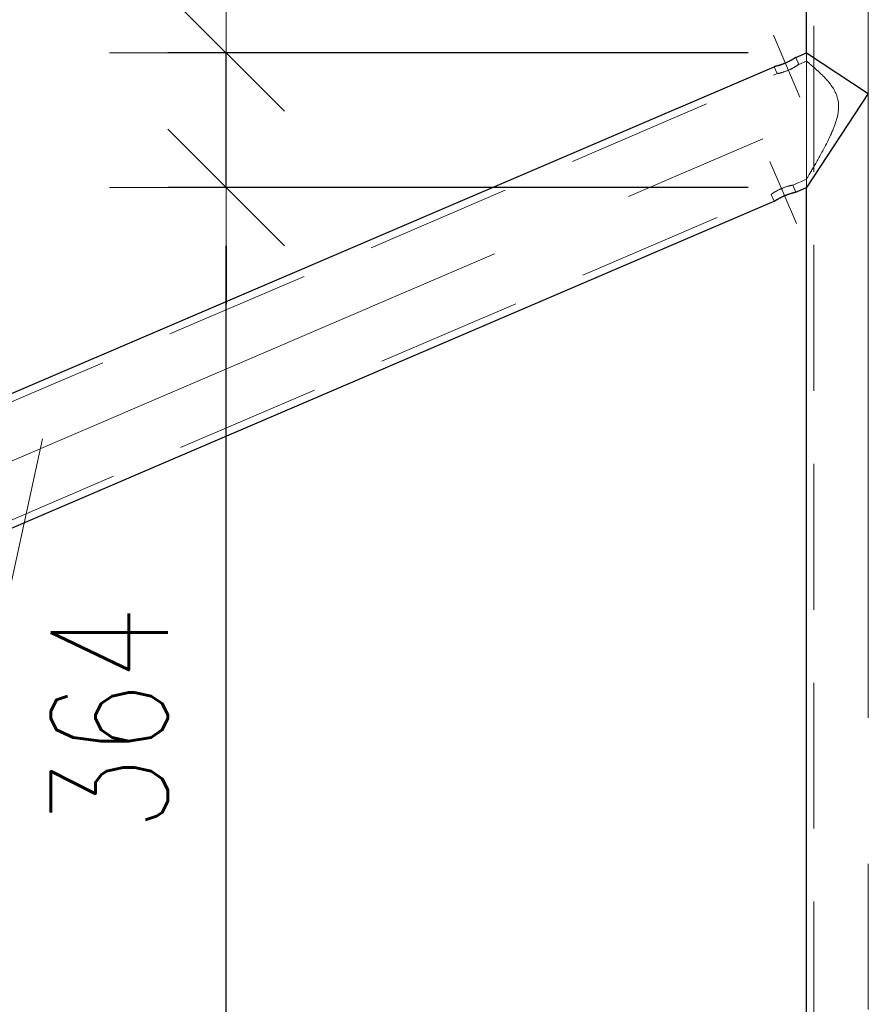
# Model space of a CAD drawing. Header units: millimetres. Extents: x -845 to -83, y 8759 to 9255.
# Tile 135 of 197: x -408 to -394, y 8866 to 8883. Entities that reach past the tile are written whole.
import ezdxf

# ---------------------------------------------------------------- set-up
doc = ezdxf.new("R2010")
doc.units = ezdxf.units.MM
doc.header["$LTSCALE"] = 10
doc.linetypes.add('HIDDEN', pattern=[0.375, 0.25, -0.125])
doc.linetypes.add('MITTE', pattern=[2, 1.25, -0.25, 0.25, -0.25])
doc.layers.get('Defpoints').update_dxf_attribs({"color": 1})
for name, color, linetype, lineweight in [('PS_DIM', 4, 'Continuous', 13), ('PS_Hidden', 2, 'HIDDEN', 9), ('PS_Mid', 5, 'MITTE', 15), ('PS_Pos', 1, 'Continuous', 15), ('PS_Shape', 161, 'Continuous', 30), ('PS_SOLID', 7, 'Continuous', 30)]:
    doc.layers.add(name, color=color, linetype=linetype, lineweight=lineweight)
doc.styles.add('simplex', font='simplex.shx', dxfattribs={"width": 0.75})
doc.dimstyles.new('1_20_PRZ', dxfattribs={"dimtxt": 2, "dimasz": 1, "dimexe": 2, "dimexo": 5, "dimgap": 1, "dimtad": 1, "dimdec": 0, "dimlfac": 20, "dimtxsty": 'simplex', "dimblk": 'dimznak', "dimcen": 2, "dimse1": 1, "dimse2": 1, "dimclrd": 256, "dimclrt": 4, "dimadec": 1, "dimazin": 0, "dimtfac": 1, "dimtdec": 0, "dimtix": 1, "dimtmove": 2, "dimatfit": 3, "dimldrblk": 'dim-grot', "dimfxl": 1, "dimarcsym": 0})
doc.dimstyles.new('1_20_SC', dxfattribs={"dimtxt": 2, "dimasz": 1, "dimexe": 1, "dimexo": 1, "dimgap": 1, "dimtad": 1, "dimdec": 0, "dimlfac": 20, "dimtxsty": 'simplex', "dimblk": 'dimznak', "dimcen": 2, "dimclrd": 256, "dimclre": 256, "dimclrt": 4, "dimadec": 1, "dimazin": 0, "dimtfac": 1, "dimtdec": 0, "dimtix": 1, "dimtmove": 2, "dimatfit": 3, "dimldrblk": 'dim-grot', "dimfxl": 1, "dimarcsym": 0})

# ---------------------------------------------------------------- blocks, each defined once
blk = doc.blocks.new('dimznak')
at = {"color": 0}
for points in [[(0, 2), (0, -2)], [(-2, 0), (2, 0)]]:
    blk.add_lwpolyline(points, dxfattribs=at)
at = {"color": 2}
blk.add_lwpolyline([(1, 1), (-1, -1)], dxfattribs=at)
blk = doc.blocks.new('*D231')
at = {"layer": 'Defpoints', "color": 0, "transparency": 16777216}
for p in [(-404.54, 8880.368), (-394.6, 8880.368), (-392.48, 8862.171)]:
    blk.add_point(p, dxfattribs=at)
at = {"layer": 'PS_DIM', "lineweight": -2, "transparency": 16777216}
for p, q in [((-395.6, 8880.368), (-405.54, 8880.368)), ((-404.54, 8863.171), (-404.54, 8879.368)), ((-393.48, 8862.171), (-405.54, 8862.171))]:
    blk.add_line(p, q, dxfattribs=at)
for p, rotation in [((-404.54, 8880.368), 90), ((-404.54, 8862.171), 270)]:
    blk.add_blockref('dimznak', p, dxfattribs=dict(at, rotation=rotation))
at = {"layer": 'PS_DIM', "color": 4, "transparency": 16777216, "insert": (-406.54, 8871.27), "char_height": 2, "attachment_point": 5, "rotation": 90, "style": 'simplex'}
blk.add_mtext('364', dxfattribs=at)
blk = doc.blocks.new('dim-grot')
blk.add_hatch(color=256).paths.add_polyline_path([(0, 0), (-2, 0.5), (-2, -0.5)])
blk.add_lwpolyline([(0, 0), (-2, 0.5), (-2, -0.5), (0, 0)])
blk = doc.blocks.new('*D232')
at = {"layer": 'Defpoints', "color": 0, "transparency": 16777216}
for p in [(-404.54, 8882.675), (-394.6, 8882.675), (-394.6, 8880.368)]:
    blk.add_point(p, dxfattribs=at)
at = {"layer": 'PS_DIM', "lineweight": -2, "transparency": 16777216}
for p, q in [((-404.54, 8883.675), (-404.54, 8884.675)), ((-404.54, 8880.368), (-404.54, 8882.675)), ((-404.54, 8879.368), (-404.54, 8878.368))]:
    blk.add_line(p, q, dxfattribs=at)
for p, rotation in [((-404.54, 8882.675), 270), ((-404.54, 8880.368), 90)]:
    blk.add_blockref('dimznak', p, dxfattribs=dict(at, rotation=rotation))
at = {"layer": 'PS_DIM', "color": 4, "transparency": 16777216, "insert": (-406.54, 8884.747), "char_height": 2, "attachment_point": 5, "rotation": 90, "style": 'simplex'}
blk.add_mtext('46', dxfattribs=at)
blk = doc.blocks.new('*D233')
at = {"layer": 'Defpoints', "color": 0, "transparency": 16777216}
for p in [(-404.54, 8907.868), (-394.6, 8907.868), (-394.6, 8882.675)]:
    blk.add_point(p, dxfattribs=at)
at = {"layer": 'PS_DIM', "lineweight": -2, "transparency": 16777216}
for p, q in [((-395.6, 8907.868), (-405.54, 8907.868)), ((-404.54, 8883.675), (-404.54, 8906.868)), ((-395.6, 8882.675), (-405.54, 8882.675))]:
    blk.add_line(p, q, dxfattribs=at)
for p, rotation in [((-404.54, 8907.868), 90), ((-404.54, 8882.675), 270)]:
    blk.add_blockref('dimznak', p, dxfattribs=dict(at, rotation=rotation))
at = {"layer": 'PS_DIM', "color": 4, "transparency": 16777216, "insert": (-406.54, 8895.271), "char_height": 2, "attachment_point": 5, "rotation": 90, "style": 'simplex'}
blk.add_mtext('504', dxfattribs=at)
blk = doc.blocks.new('*D234')
at = {"layer": 'Defpoints', "color": 0, "transparency": 16777216}
for p in [(-296.488, 8890.986), (-413.54, 8884.898), (-296.488, 8841.73)]:
    blk.add_point(p, dxfattribs=at)
at = {"layer": 'PS_DIM', "lineweight": -2, "transparency": 16777216}
blk.add_line((-412.54, 8841.73), (-297.488, 8841.73), dxfattribs=at)
at = {"layer": 'PS_DIM', "lineweight": -2, "transparency": 16777216, "rotation": 180}
blk.add_blockref('dimznak', (-413.54, 8841.73), dxfattribs=at)
at = {"layer": 'PS_DIM', "lineweight": -2, "transparency": 16777216}
blk.add_blockref('dimznak', (-296.488, 8841.73), dxfattribs=at)
at = {"layer": 'PS_DIM', "color": 4, "transparency": 16777216, "insert": (-355.014, 8843.73), "char_height": 2, "attachment_point": 5, "style": 'simplex'}
blk.add_mtext('2341', dxfattribs=at)
blk = doc.blocks.new('*X531')
at = {"layer": 'PS_Hidden', "color": 2, "linetype": 'HIDDEN'}
for p, q in [((-394.47, 8854.386), (-394.47, 8907.268)), ((-394.6, 8882.675), (-394.6, 8882.533)), ((-394.6, 8880.368), (-394.6, 8882.675)), ((-394.791, 8882.437), (-394.785, 8882.441)), ((-394.785, 8882.441), (-394.779, 8882.445)), ((-394.784, 8882.596), (-394.732, 8882.476)), ((-394.779, 8882.445), (-394.773, 8882.449)), ((-394.773, 8882.449), (-394.768, 8882.452)), ((-394.768, 8882.452), (-394.763, 8882.455)), ((-394.763, 8882.455), (-394.758, 8882.459)), ((-394.758, 8882.459), (-394.754, 8882.462)), ((-394.754, 8882.462), (-394.75, 8882.464)), ((-394.75, 8882.464), (-394.746, 8882.467)), ((-394.746, 8882.467), (-394.743, 8882.469)), ((-394.743, 8882.469), (-394.74, 8882.471)), ((-394.74, 8882.471), (-394.738, 8882.473)), ((-394.738, 8882.473), (-394.736, 8882.474)), ((-394.736, 8882.474), (-394.734, 8882.475)), ((-394.734, 8882.475), (-394.733, 8882.476)), ((-394.733, 8882.476), (-394.733, 8882.476)), ((-394.733, 8882.476), (-394.732, 8882.476)), ((-394.732, 8882.476), (-394.6, 8882.533)), ((-394.732, 8882.476), (-394.732, 8882.476)), ((-394.6, 8882.533), (-394.599, 8882.533)), ((-394.599, 8882.533), (-394.599, 8882.532)), ((-394.599, 8882.532), (-394.597, 8882.531)), ((-394.597, 8882.531), (-394.595, 8882.53)), ((-394.595, 8882.53), (-394.593, 8882.528)), ((-394.593, 8882.528), (-394.59, 8882.525)), ((-394.59, 8882.525), (-394.586, 8882.522)), ((-394.586, 8882.522), (-394.582, 8882.519)), ((-394.582, 8882.519), (-394.578, 8882.515)), ((-394.578, 8882.515), (-394.572, 8882.511)), ((-394.572, 8882.511), (-394.567, 8882.506)), ((-394.567, 8882.506), (-394.561, 8882.501)), ((-394.561, 8882.501), (-394.554, 8882.496)), ((-394.554, 8882.496), (-394.547, 8882.49)), ((-394.547, 8882.49), (-394.539, 8882.483)), ((-394.539, 8882.483), (-394.531, 8882.476)), ((-394.531, 8882.476), (-394.522, 8882.469)), ((-394.522, 8882.469), (-394.513, 8882.461)), ((-394.513, 8882.461), (-394.504, 8882.453)), ((-394.504, 8882.453), (-394.494, 8882.445)), ((-394.494, 8882.445), (-394.483, 8882.436)), ((-408.949, 8876.383), (-395.1, 8882.319)), ((-395.151, 8882.438), (-395.1, 8882.319)), ((-395.1, 8882.319), (-395.1, 8882.319)), ((-395.1, 8882.319), (-395.099, 8882.319)), ((-395.099, 8882.319), (-395.098, 8882.319)), ((-395.098, 8882.319), (-395.096, 8882.319)), ((-395.096, 8882.319), (-395.094, 8882.32)), ((-395.094, 8882.32), (-395.091, 8882.32)), ((-395.091, 8882.32), (-395.088, 8882.321)), ((-395.088, 8882.321), (-395.084, 8882.322)), ((-395.084, 8882.322), (-395.079, 8882.323)), ((-395.079, 8882.323), (-395.075, 8882.324)), ((-395.075, 8882.324), (-395.069, 8882.325)), ((-395.069, 8882.325), (-395.064, 8882.326)), ((-395.064, 8882.326), (-395.058, 8882.328)), ((-395.058, 8882.328), (-395.052, 8882.329)), ((-395.052, 8882.329), (-395.045, 8882.331)), ((-395.045, 8882.331), (-395.038, 8882.333)), ((-395.038, 8882.333), (-395.031, 8882.335)), ((-395.031, 8882.335), (-395.024, 8882.337)), ((-395.024, 8882.337), (-395.016, 8882.339)), ((-395.016, 8882.339), (-395.008, 8882.341)), ((-395.008, 8882.341), (-394.999, 8882.344)), ((-394.999, 8882.344), (-394.991, 8882.347)), ((-394.991, 8882.347), (-394.982, 8882.349)), ((-394.982, 8882.349), (-394.972, 8882.353)), ((-394.972, 8882.353), (-394.963, 8882.356)), ((-394.963, 8882.356), (-394.954, 8882.359)), ((-394.954, 8882.359), (-394.945, 8882.363)), ((-394.945, 8882.363), (-394.935, 8882.366)), ((-394.935, 8882.366), (-394.926, 8882.37)), ((-394.926, 8882.37), (-394.917, 8882.374)), ((-394.917, 8882.374), (-394.908, 8882.377)), ((-394.908, 8882.377), (-394.899, 8882.381)), ((-394.899, 8882.381), (-394.89, 8882.385)), ((-394.89, 8882.385), (-394.88, 8882.39)), ((-394.88, 8882.39), (-394.871, 8882.394)), ((-394.871, 8882.394), (-394.862, 8882.398)), ((-394.862, 8882.398), (-394.854, 8882.403)), ((-394.854, 8882.403), (-394.845, 8882.407)), ((-394.845, 8882.407), (-394.836, 8882.412)), ((-394.836, 8882.412), (-394.828, 8882.416)), ((-394.828, 8882.416), (-394.82, 8882.421)), ((-394.82, 8882.421), (-394.812, 8882.425)), ((-394.812, 8882.425), (-394.805, 8882.429)), ((-394.805, 8882.429), (-394.798, 8882.433)), ((-394.798, 8882.433), (-394.791, 8882.437)), ((-394.483, 8882.436), (-394.473, 8882.427)), ((-394.473, 8882.427), (-394.462, 8882.417)), ((-394.462, 8882.417), (-394.45, 8882.407)), ((-394.45, 8882.407), (-394.439, 8882.397)), ((-394.439, 8882.397), (-394.427, 8882.386)), ((-394.427, 8882.386), (-394.415, 8882.375)), ((-394.415, 8882.375), (-394.402, 8882.364)), ((-394.402, 8882.364), (-394.39, 8882.352)), ((-394.39, 8882.352), (-394.377, 8882.341)), ((-394.377, 8882.341), (-394.365, 8882.329)), ((-394.365, 8882.329), (-394.352, 8882.316)), ((-394.352, 8882.316), (-394.339, 8882.304)), ((-394.339, 8882.304), (-394.326, 8882.291)), ((-394.326, 8882.291), (-394.312, 8882.277)), ((-394.312, 8882.277), (-394.298, 8882.263)), ((-394.298, 8882.263), (-394.285, 8882.249)), ((-394.285, 8882.249), (-394.271, 8882.234)), ((-394.271, 8882.234), (-394.257, 8882.218)), ((-394.257, 8882.218), (-394.243, 8882.203)), ((-394.243, 8882.203), (-394.229, 8882.187)), ((-394.229, 8882.187), (-394.215, 8882.17)), ((-394.215, 8882.17), (-394.202, 8882.153)), ((-394.202, 8882.153), (-394.188, 8882.136)), ((-394.188, 8882.136), (-394.175, 8882.118)), ((-394.175, 8882.118), (-394.163, 8882.1)), ((-394.163, 8882.1), (-394.15, 8882.081)), ((-394.15, 8882.081), (-394.138, 8882.062)), ((-394.138, 8882.062), (-394.127, 8882.043)), ((-394.127, 8882.043), (-394.116, 8882.023)), ((-394.116, 8882.023), (-394.106, 8882.003)), ((-394.106, 8882.003), (-394.096, 8881.982)), ((-394.096, 8881.982), (-394.087, 8881.961)), ((-394.087, 8881.961), (-394.079, 8881.939)), ((-394.079, 8881.939), (-394.072, 8881.918)), ((-394.072, 8881.918), (-394.066, 8881.896)), ((-394.066, 8881.896), (-394.06, 8881.873)), ((-394.06, 8881.873), (-394.056, 8881.85)), ((-394.056, 8881.85), (-394.053, 8881.828)), ((-394.053, 8881.828), (-394.05, 8881.804)), ((-394.05, 8881.804), (-394.049, 8881.781)), ((-394.049, 8881.781), (-394.048, 8881.758)), ((-394.063, 8881.617), (-394.069, 8881.59)), ((-394.058, 8881.645), (-394.063, 8881.617)), ((-394.054, 8881.673), (-394.058, 8881.645)), ((-394.051, 8881.701), (-394.054, 8881.673)), ((-394.049, 8881.729), (-394.051, 8881.701)), ((-394.048, 8881.758), (-394.049, 8881.729)), ((-394.109, 8881.453), (-394.119, 8881.426)), ((-394.1, 8881.48), (-394.109, 8881.453)), ((-394.091, 8881.508), (-394.1, 8881.48)), ((-394.083, 8881.535), (-394.091, 8881.508)), ((-394.076, 8881.562), (-394.083, 8881.535)), ((-394.069, 8881.59), (-394.076, 8881.562)), ((-394.185, 8881.267), (-394.197, 8881.241)), ((-394.173, 8881.293), (-394.185, 8881.267)), ((-394.162, 8881.32), (-394.173, 8881.293)), ((-394.15, 8881.346), (-394.162, 8881.32)), ((-394.139, 8881.373), (-394.15, 8881.346)), ((-394.129, 8881.399), (-394.139, 8881.373)), ((-394.119, 8881.426), (-394.129, 8881.399)), ((-394.258, 8881.115), (-394.271, 8881.09)), ((-394.246, 8881.139), (-394.258, 8881.115)), ((-394.234, 8881.164), (-394.246, 8881.139)), ((-394.221, 8881.19), (-394.234, 8881.164)), ((-394.209, 8881.215), (-394.221, 8881.19)), ((-394.197, 8881.241), (-394.209, 8881.215)), ((-394.358, 8880.928), (-394.369, 8880.907)), ((-394.345, 8880.95), (-394.358, 8880.928)), ((-394.333, 8880.973), (-394.345, 8880.95)), ((-394.321, 8880.995), (-394.333, 8880.973)), ((-394.309, 8881.019), (-394.321, 8880.995)), ((-394.296, 8881.042), (-394.309, 8881.019)), ((-394.284, 8881.066), (-394.296, 8881.042)), ((-394.271, 8881.09), (-394.284, 8881.066)), ((-394.451, 8880.762), (-394.462, 8880.743)), ((-394.44, 8880.782), (-394.451, 8880.762)), ((-394.428, 8880.802), (-394.44, 8880.782)), ((-394.417, 8880.823), (-394.428, 8880.802)), ((-394.405, 8880.844), (-394.417, 8880.823)), ((-394.393, 8880.865), (-394.405, 8880.844)), ((-394.381, 8880.886), (-394.393, 8880.865)), ((-394.369, 8880.907), (-394.381, 8880.886)), ((-394.55, 8880.593), (-394.557, 8880.581)), ((-394.542, 8880.607), (-394.55, 8880.593)), ((-394.533, 8880.621), (-394.542, 8880.607)), ((-394.524, 8880.637), (-394.533, 8880.621)), ((-394.515, 8880.653), (-394.524, 8880.637)), ((-394.505, 8880.669), (-394.515, 8880.653)), ((-394.495, 8880.687), (-394.505, 8880.669)), ((-394.484, 8880.705), (-394.495, 8880.687)), ((-394.473, 8880.723), (-394.484, 8880.705)), ((-394.462, 8880.743), (-394.473, 8880.723)), ((-394.835, 8880.409), (-394.6, 8880.509)), ((-394.599, 8880.51), (-394.6, 8880.509)), ((-394.6, 8880.509), (-394.6, 8880.368)), ((-394.598, 8880.512), (-394.599, 8880.51)), ((-394.596, 8880.515), (-394.598, 8880.512)), ((-394.594, 8880.519), (-394.596, 8880.515)), ((-394.59, 8880.525), (-394.594, 8880.519)), ((-394.587, 8880.532), (-394.59, 8880.525)), ((-394.582, 8880.539), (-394.587, 8880.532)), ((-394.577, 8880.548), (-394.582, 8880.539)), ((-394.571, 8880.558), (-394.577, 8880.548)), ((-394.564, 8880.569), (-394.571, 8880.558)), ((-394.557, 8880.581), (-394.564, 8880.569)), ((-408.768, 8874.437), (-395.202, 8880.251)), ((-395.201, 8880.253), (-395.202, 8880.252)), ((-395.202, 8880.252), (-395.202, 8880.251)), ((-395.202, 8880.251), (-395.202, 8880.251)), ((-395.202, 8880.251), (-395.151, 8880.132)), ((-395.199, 8880.254), (-395.201, 8880.253)), ((-395.197, 8880.255), (-395.199, 8880.254)), ((-395.195, 8880.257), (-395.197, 8880.255)), ((-395.192, 8880.258), (-395.195, 8880.257)), ((-395.189, 8880.261), (-395.192, 8880.258)), ((-395.185, 8880.263), (-395.189, 8880.261)), ((-395.181, 8880.266), (-395.185, 8880.263)), ((-395.177, 8880.269), (-395.181, 8880.266)), ((-395.172, 8880.272), (-395.177, 8880.269)), ((-395.167, 8880.275), (-395.172, 8880.272)), ((-395.161, 8880.279), (-395.167, 8880.275)), ((-395.156, 8880.282), (-395.161, 8880.279)), ((-395.15, 8880.286), (-395.156, 8880.282)), ((-395.144, 8880.29), (-395.15, 8880.286)), ((-395.137, 8880.294), (-395.144, 8880.29)), ((-395.13, 8880.298), (-395.137, 8880.294)), ((-395.122, 8880.302), (-395.13, 8880.298)), ((-395.115, 8880.307), (-395.122, 8880.302)), ((-395.107, 8880.311), (-395.115, 8880.307)), ((-395.098, 8880.316), (-395.107, 8880.311)), ((-395.09, 8880.32), (-395.098, 8880.316)), ((-395.081, 8880.325), (-395.09, 8880.32)), ((-395.072, 8880.329), (-395.081, 8880.325)), ((-395.063, 8880.333), (-395.072, 8880.329)), ((-395.054, 8880.338), (-395.063, 8880.333)), ((-395.045, 8880.342), (-395.054, 8880.338)), ((-395.036, 8880.346), (-395.045, 8880.342)), ((-395.027, 8880.35), (-395.036, 8880.346)), ((-395.018, 8880.354), (-395.027, 8880.35)), ((-395.009, 8880.358), (-395.018, 8880.354)), ((-395, 8880.361), (-395.009, 8880.358)), ((-394.99, 8880.365), (-395, 8880.361)), ((-394.981, 8880.368), (-394.99, 8880.365)), ((-394.972, 8880.372), (-394.981, 8880.368)), ((-394.962, 8880.375), (-394.972, 8880.372)), ((-394.953, 8880.378), (-394.962, 8880.375)), ((-394.944, 8880.381), (-394.953, 8880.378)), ((-394.936, 8880.384), (-394.944, 8880.381)), ((-394.927, 8880.386), (-394.936, 8880.384)), ((-394.919, 8880.389), (-394.927, 8880.386)), ((-394.911, 8880.391), (-394.919, 8880.389)), ((-394.903, 8880.393), (-394.911, 8880.391)), ((-394.896, 8880.395), (-394.903, 8880.393)), ((-394.89, 8880.396), (-394.896, 8880.395)), ((-394.883, 8880.398), (-394.89, 8880.396)), ((-394.877, 8880.4), (-394.883, 8880.398)), ((-394.871, 8880.401), (-394.877, 8880.4)), ((-394.865, 8880.402), (-394.871, 8880.401)), ((-394.86, 8880.403), (-394.865, 8880.402)), ((-394.855, 8880.404), (-394.86, 8880.403)), ((-394.851, 8880.405), (-394.855, 8880.404)), ((-394.847, 8880.406), (-394.851, 8880.405)), ((-394.844, 8880.407), (-394.847, 8880.406)), ((-394.841, 8880.407), (-394.844, 8880.407)), ((-394.839, 8880.408), (-394.841, 8880.407)), ((-394.837, 8880.408), (-394.839, 8880.408)), ((-394.836, 8880.409), (-394.837, 8880.408)), ((-394.835, 8880.409), (-394.836, 8880.409)), ((-394.835, 8880.409), (-394.835, 8880.409)), ((-394.835, 8880.409), (-394.784, 8880.289))]:
    blk.add_line(p, q, dxfattribs=at)
at = {"layer": 'PS_Mid', "color": 5, "linetype": 'MITTE'}
for p, q in [((-393.54, 8851.286), (-393.54, 8911.976)), ((-411.432, 8874.307), (-391.242, 8882.96)), ((-394.71, 8881.916), (-395.164, 8882.977)), ((-394.77, 8879.751), (-395.225, 8880.811))]:
    blk.add_line(p, q, dxfattribs=at)
at = {"layer": 'PS_SOLID', "color": 7, "linetype": 'Continuous'}
for p, q in [((-394.6, 8882.675), (-394.6, 8907.268)), ((-394.784, 8882.596), (-394.6, 8882.675)), ((-394.6, 8882.675), (-393.54, 8881.976)), ((-395.135, 8882.442), (-395.139, 8882.441)), ((-395.131, 8882.443), (-395.135, 8882.442)), ((-395.126, 8882.444), (-395.131, 8882.443)), ((-395.121, 8882.445), (-395.126, 8882.444)), ((-395.115, 8882.447), (-395.121, 8882.445)), ((-395.11, 8882.448), (-395.115, 8882.447)), ((-395.103, 8882.45), (-395.11, 8882.448)), ((-395.097, 8882.452), (-395.103, 8882.45)), ((-395.09, 8882.453), (-395.097, 8882.452)), ((-395.083, 8882.455), (-395.09, 8882.453)), ((-395.076, 8882.458), (-395.083, 8882.455)), ((-395.068, 8882.46), (-395.076, 8882.458)), ((-395.06, 8882.463), (-395.068, 8882.46)), ((-395.051, 8882.465), (-395.06, 8882.463)), ((-395.043, 8882.468), (-395.051, 8882.465)), ((-395.034, 8882.471), (-395.043, 8882.468)), ((-395.025, 8882.474), (-395.034, 8882.471)), ((-395.015, 8882.478), (-395.025, 8882.474)), ((-395.006, 8882.481), (-395.015, 8882.478)), ((-394.997, 8882.484), (-395.006, 8882.481)), ((-394.987, 8882.488), (-394.997, 8882.484)), ((-394.978, 8882.492), (-394.987, 8882.488)), ((-394.969, 8882.496), (-394.978, 8882.492)), ((-394.96, 8882.499), (-394.969, 8882.496)), ((-394.951, 8882.503), (-394.96, 8882.499)), ((-394.942, 8882.507), (-394.951, 8882.503)), ((-394.933, 8882.512), (-394.942, 8882.507)), ((-394.924, 8882.516), (-394.933, 8882.512)), ((-394.915, 8882.52), (-394.924, 8882.516)), ((-394.906, 8882.525), (-394.915, 8882.52)), ((-394.897, 8882.529), (-394.906, 8882.525)), ((-394.888, 8882.533), (-394.897, 8882.529)), ((-394.88, 8882.538), (-394.888, 8882.533)), ((-394.872, 8882.542), (-394.88, 8882.538)), ((-394.864, 8882.546), (-394.872, 8882.542)), ((-394.857, 8882.55), (-394.864, 8882.546)), ((-394.85, 8882.554), (-394.857, 8882.55)), ((-394.843, 8882.558), (-394.85, 8882.554)), ((-394.837, 8882.562), (-394.843, 8882.558)), ((-394.831, 8882.566), (-394.837, 8882.562)), ((-394.825, 8882.569), (-394.831, 8882.566)), ((-394.82, 8882.573), (-394.825, 8882.569)), ((-394.814, 8882.576), (-394.82, 8882.573)), ((-394.81, 8882.579), (-394.814, 8882.576)), ((-394.805, 8882.582), (-394.81, 8882.579)), ((-394.801, 8882.584), (-394.805, 8882.582)), ((-394.797, 8882.587), (-394.801, 8882.584)), ((-394.794, 8882.589), (-394.797, 8882.587)), ((-394.791, 8882.591), (-394.794, 8882.589)), ((-394.789, 8882.592), (-394.791, 8882.591)), ((-394.787, 8882.593), (-394.789, 8882.592)), ((-394.785, 8882.594), (-394.787, 8882.593)), ((-394.784, 8882.595), (-394.785, 8882.594)), ((-394.784, 8882.596), (-394.784, 8882.596)), ((-394.784, 8882.596), (-394.784, 8882.595)), ((-409, 8876.503), (-395.151, 8882.438)), ((-395.15, 8882.438), (-395.151, 8882.438)), ((-395.151, 8882.438), (-395.151, 8882.438)), ((-395.151, 8882.438), (-395.151, 8882.438)), ((-395.149, 8882.439), (-395.15, 8882.438)), ((-395.147, 8882.439), (-395.149, 8882.439)), ((-395.145, 8882.44), (-395.147, 8882.439)), ((-395.142, 8882.44), (-395.145, 8882.44)), ((-395.139, 8882.441), (-395.142, 8882.44)), ((-393.54, 8881.976), (-394.6, 8880.368)), ((-394.929, 8880.246), (-394.919, 8880.25)), ((-394.919, 8880.25), (-394.91, 8880.253)), ((-394.91, 8880.253), (-394.901, 8880.256)), ((-394.901, 8880.256), (-394.892, 8880.259)), ((-394.892, 8880.259), (-394.884, 8880.262)), ((-394.884, 8880.262), (-394.875, 8880.265)), ((-394.875, 8880.265), (-394.867, 8880.267)), ((-394.867, 8880.267), (-394.859, 8880.27)), ((-394.859, 8880.27), (-394.852, 8880.272)), ((-394.852, 8880.272), (-394.845, 8880.274)), ((-394.845, 8880.274), (-394.838, 8880.276)), ((-394.838, 8880.276), (-394.831, 8880.278)), ((-394.831, 8880.278), (-394.825, 8880.279)), ((-394.825, 8880.279), (-394.819, 8880.281)), ((-394.819, 8880.281), (-394.814, 8880.282)), ((-394.814, 8880.282), (-394.809, 8880.283)), ((-394.809, 8880.283), (-394.804, 8880.285)), ((-394.804, 8880.285), (-394.8, 8880.286)), ((-394.8, 8880.286), (-394.796, 8880.286)), ((-394.796, 8880.286), (-394.793, 8880.287)), ((-394.793, 8880.287), (-394.79, 8880.288)), ((-394.79, 8880.288), (-394.788, 8880.288)), ((-394.788, 8880.288), (-394.786, 8880.289)), ((-394.786, 8880.289), (-394.785, 8880.289)), ((-394.785, 8880.289), (-394.784, 8880.289)), ((-394.784, 8880.289), (-394.6, 8880.368)), ((-394.784, 8880.289), (-394.784, 8880.289)), ((-394.6, 8854.386), (-394.6, 8880.368)), ((-408.717, 8874.318), (-395.151, 8880.132)), ((-395.151, 8880.132), (-395.151, 8880.132)), ((-395.151, 8880.132), (-395.15, 8880.132)), ((-395.15, 8880.132), (-395.149, 8880.133)), ((-395.149, 8880.133), (-395.148, 8880.134)), ((-395.148, 8880.134), (-395.146, 8880.135)), ((-395.146, 8880.135), (-395.143, 8880.137)), ((-395.143, 8880.137), (-395.141, 8880.139)), ((-395.141, 8880.139), (-395.137, 8880.141)), ((-395.137, 8880.141), (-395.134, 8880.143)), ((-395.134, 8880.143), (-395.13, 8880.146)), ((-395.13, 8880.146), (-395.125, 8880.149)), ((-395.125, 8880.149), (-395.12, 8880.152)), ((-395.12, 8880.152), (-395.115, 8880.155)), ((-395.115, 8880.155), (-395.11, 8880.158)), ((-395.11, 8880.158), (-395.104, 8880.162)), ((-395.104, 8880.162), (-395.098, 8880.165)), ((-395.098, 8880.165), (-395.092, 8880.169)), ((-395.092, 8880.169), (-395.085, 8880.173)), ((-395.085, 8880.173), (-395.078, 8880.177)), ((-395.078, 8880.177), (-395.07, 8880.181)), ((-395.07, 8880.181), (-395.063, 8880.185)), ((-395.063, 8880.185), (-395.055, 8880.19)), ((-395.055, 8880.19), (-395.046, 8880.194)), ((-395.046, 8880.194), (-395.038, 8880.198)), ((-395.038, 8880.198), (-395.029, 8880.203)), ((-395.029, 8880.203), (-395.02, 8880.207)), ((-395.02, 8880.207), (-395.011, 8880.212)), ((-395.011, 8880.212), (-395.002, 8880.216)), ((-395.002, 8880.216), (-394.993, 8880.22)), ((-394.993, 8880.22), (-394.984, 8880.224)), ((-394.984, 8880.224), (-394.975, 8880.228)), ((-394.975, 8880.228), (-394.966, 8880.232)), ((-394.966, 8880.232), (-394.957, 8880.236)), ((-394.957, 8880.236), (-394.947, 8880.239)), ((-394.947, 8880.239), (-394.938, 8880.243)), ((-394.938, 8880.243), (-394.929, 8880.246))]:
    blk.add_line(p, q, dxfattribs=at)
blk = doc.blocks.new('*X547')
at = {"color": 1}
for p, q in [((-407.685, 8876.065), (-409.282, 8868.747)), ((-422.167, 8870.847), (-416.382, 8870.847)), ((-414.282, 8868.747), (-409.282, 8868.747)), ((-422.167, 8866.647), (-416.382, 8866.647))]:
    blk.add_line(p, q, dxfattribs=at)
for centre, start, end in [((-422.167, 8868.747), 90, 270), ((-416.382, 8868.747), 270, 90)]:
    blk.add_arc(centre, 2.1, start, end, dxfattribs=at)
at = {"color": 30, "style": 'simplex', "width": 0.75}
blk.add_text('603', height=3, dxfattribs=at).set_placement((-422.167, 8867.247))

msp = doc.modelspace()

# ---------------------------------------------------------------- block references
at = {"layer": 'PS_Pos'}
msp.add_blockref('*X547', (0, 0), dxfattribs=at)
at = {"layer": 'PS_Shape', "color": 31}
msp.add_blockref('*X531', (0, 0), dxfattribs=at)

# ---------------------------------------------------------------- dimensions: what is measured, and where the dimension line sits
at = {"layer": 'PS_DIM'}
for base, p1, p2, picture, middle in [((-404.54, 8907.868), (-394.6, 8882.675), (-394.6, 8907.868), '*D233', (-406.54, 8895.271)), ((-404.54, 8880.368), (-392.48, 8862.171), (-394.6, 8880.368), '*D231', (-406.54, 8871.27))]:
    dim = msp.add_linear_dim(base=base, p1=p1, p2=p2, angle=90, dimstyle='1_20_SC', dxfattribs=at)
    dim.commit()
    dim.dimension.update_dxf_attribs({"geometry": picture, "text_midpoint": middle})
dim = msp.add_linear_dim(base=(-296.488, 8841.73), p1=(-413.54, 8884.898), p2=(-296.488, 8890.986), dimstyle='1_20_PRZ', dxfattribs=at)
dim.commit()
dim.dimension.update_dxf_attribs({"geometry": '*D234', "text_midpoint": (-355.014, 8843.73)})
dim = msp.add_linear_dim(base=(-404.54, 8882.675), p1=(-394.6, 8880.368), p2=(-394.6, 8882.675), angle=90, dimstyle='1_20_PRZ', dxfattribs=at)
dim.commit()
dim.dimension.update_dxf_attribs({"geometry": '*D232', "text_midpoint": (-406.54, 8884.747), "dimtype": 128})

doc.saveas('drawing.dxf')
